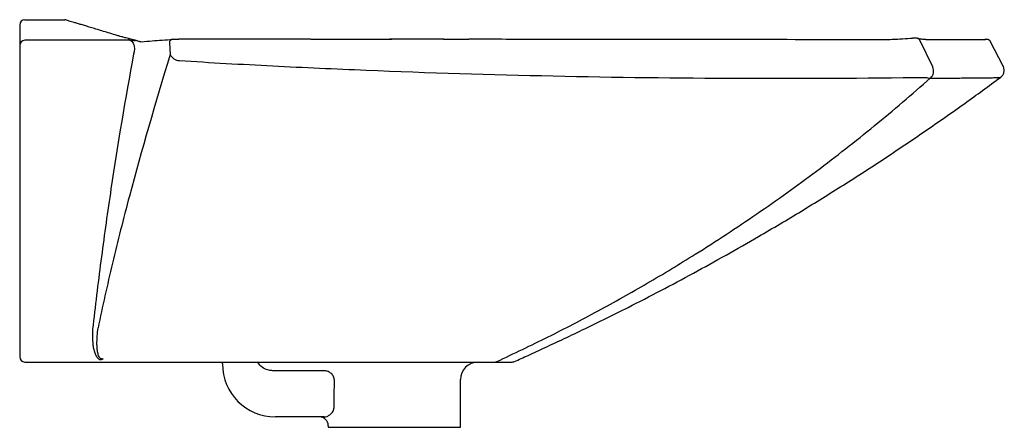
# Model space of a CAD drawing. Header units: millimetres. Extents: x 3712.448 to 3713.007, y 2470.746 to 2470.977.
import ezdxf

# ---------------------------------------------------------------- set-up
doc = ezdxf.new("R2010")
doc.units = ezdxf.units.MM
doc.layers.add('SANINDUSA', color=3, linetype='Continuous')

msp = doc.modelspace()

# ---------------------------------------------------------------- linework, layer by layer
at = {"layer": 'SANINDUSA'}
for p, q in [((3712.451116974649, 2470.977038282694), (3712.473634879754, 2470.977038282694)), ((3712.613149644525, 2470.965997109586), (3712.53840379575, 2470.966001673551)), ((3712.687956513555, 2470.965991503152), (3712.657935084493, 2470.965994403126)), ((3712.687956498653, 2470.965991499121), (3712.659104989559, 2470.965994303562)), ((3712.954533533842, 2470.966481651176), (3712.95333250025, 2470.966396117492)), ((3712.954463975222, 2470.966468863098), (3712.95452542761, 2470.966498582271)), ((3712.954522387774, 2470.966498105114), (3712.954531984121, 2470.966499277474)), ((3712.533039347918, 2470.963942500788), (3712.533485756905, 2470.957318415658)), ((3712.688550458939, 2470.965941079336), (3712.702913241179, 2470.965927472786)), ((3712.688574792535, 2470.965947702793), (3712.688569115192, 2470.965947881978)), ((3712.965966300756, 2470.950262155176), (3712.958607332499, 2470.965423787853)), ((3712.996672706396, 2470.965944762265), (3712.995604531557, 2470.965868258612)), ((3712.996672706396, 2470.965944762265), (3712.99664439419, 2470.965943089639)), ((3713.005987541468, 2470.950772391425), (3712.998586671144, 2470.964879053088)), ((3712.448116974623, 2470.959364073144), (3712.448116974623, 2470.786038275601)), ((3712.964623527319, 2470.943953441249), (3712.964629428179, 2470.943957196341)), ((3713.003228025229, 2470.943490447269), (3713.004527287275, 2470.944425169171)), ((3712.451116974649, 2470.783038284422), (3712.493148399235, 2470.783038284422)), ((3712.563116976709, 2470.781914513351), (3712.563116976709, 2470.783038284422)), ((3712.620437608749, 2470.778102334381), (3712.591672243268, 2470.778102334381)), ((3712.698116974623, 2470.746038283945), (3712.698116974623, 2470.773038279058)), ((3712.62087610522, 2470.751914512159), (3712.59311697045, 2470.751914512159)), ((3712.623116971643, 2470.746914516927), (3712.623116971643, 2470.746038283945)), ((3712.623116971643, 2470.746038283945), (3712.698116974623, 2470.746038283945))]:
    msp.add_line(p, q, dxfattribs=at)
at = {"layer": 'SANINDUSA', "flags": 128}
for points in [[(3712.613171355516, 2470.965997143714), (3712.646729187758, 2470.965994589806), (3712.659124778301, 2470.965993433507)], [(3712.510645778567, 2470.965410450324), (3712.4861506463, 2470.965398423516), (3712.451068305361, 2470.965381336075)]]:
    msp.add_lwpolyline(points, dxfattribs=at)
at = {"layer": 'SANINDUSA'}
for centre, radius, start, end in [((3712.451116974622, 2470.974038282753), 0.003000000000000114, 90, 180), ((3712.47363487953, 2470.975038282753), 0.001999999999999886, 56.11712706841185, 90), ((3712.687956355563, 2470.963991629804), 0.002000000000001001, 81.3729399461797, 89.99425146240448), ((3712.956950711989, 2470.964674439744), 0.001818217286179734, 24.33892357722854, 74.86519721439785), ((3712.451110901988, 2470.962387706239), 0.002993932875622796, 90.8152117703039, 179.8900733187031), ((3712.513656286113, 2470.963525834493), 0.00177693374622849, 76.58281909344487, 92.73674544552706), ((3712.513604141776, 2470.963308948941), 0.001999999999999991, 64.51448092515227, 76.57141754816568), ((3712.534973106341, 2470.964007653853), 0.001934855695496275, 91.30153256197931, 181.9297054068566), ((3712.538958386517, 2470.959940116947), 0.006068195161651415, 205.5970751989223, 267.4341111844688), ((3712.961362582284, 2470.947944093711), 0.005154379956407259, 309.3310376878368, 26.72614042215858), ((3712.964072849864, 2470.946892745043), 0.002990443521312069, 238.000783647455, 280.6113316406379), ((3712.451116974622, 2470.786038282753), 0.003000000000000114, 180, 270), ((3712.593116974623, 2470.781914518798), 0.03000000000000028, 180, 270), ((3712.708116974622, 2470.773038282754), 0.01, 90, 180), ((3712.717560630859, 2470.785946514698), 0.00290823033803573, 270.0118362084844, 293.5990338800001), ((3712.618116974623, 2470.746914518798), 0.005, 0, 90)]:
    msp.add_arc(centre, radius, start, end, dxfattribs=at)
msp.add_ellipse((3712.660616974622, 2468.800708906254), major_axis=(0, 3.317103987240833), ratio=0.01281238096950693, start_param=0.9340119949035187, end_param=0.9400920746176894, dxfattribs=at)
for points, knots in [([(3712.448116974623, 2470.974038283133), (3712.448116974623, 2470.973976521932), (3712.448116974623, 2470.973852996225), (3712.448116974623, 2470.972850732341), (3712.448116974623, 2470.971251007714), (3712.448116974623, 2470.968975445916), (3712.448116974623, 2470.966097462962), (3712.448116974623, 2470.963628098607), (3712.448116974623, 2470.962393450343)], [0, 0, 0, 0, 0.1665009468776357, 0.3330108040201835, 0.4995116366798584, 0.6663380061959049, 0.8331735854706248, 1, 1, 1, 1]), ([(3712.504319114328, 2470.967848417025), (3712.503685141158, 2470.968029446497), (3712.501557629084, 2470.968668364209), (3712.498337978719, 2470.969630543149), (3712.494666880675, 2470.970729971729), (3712.491320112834, 2470.971736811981), (3712.488250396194, 2470.972663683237), (3712.48548498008, 2470.973501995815), (3712.483018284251, 2470.974251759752), (3712.480862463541, 2470.974911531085), (3712.478982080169, 2470.975479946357), (3712.477438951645, 2470.975923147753), (3712.476325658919, 2470.976232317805), (3712.475849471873, 2470.976360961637), (3712.474749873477, 2470.976698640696)], [0, 0, 0, 0, 0.04280677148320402, 0.1350384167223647, 0.2244273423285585, 0.3154702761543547, 0.4063643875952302, 0.4971548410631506, 0.5878878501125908, 0.6786104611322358, 0.7693123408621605, 0.8584986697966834, 0.9472032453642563, 0.9999999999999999, 0.9999999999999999, 0.9999999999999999, 0.9999999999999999]), ([(3712.506388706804, 2470.967243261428), (3712.505982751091, 2470.967359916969), (3712.505264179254, 2470.967566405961), (3712.504605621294, 2470.967762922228), (3712.504319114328, 2470.967848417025)], [0, 0, 0, 0, 0.5649479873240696, 1, 1, 1, 1]), ([(3712.509821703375, 2470.966310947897), (3712.509334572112, 2470.966434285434), (3712.50808448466, 2470.966750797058), (3712.507020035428, 2470.96705917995), (3712.506370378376, 2470.967247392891)], [0, 0, 0, 0, 0.3896777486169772, 0.9999999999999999, 0.9999999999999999, 0.9999999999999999, 0.9999999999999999]), ([(3712.514072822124, 2470.965254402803), (3712.513906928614, 2470.965293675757), (3712.512590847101, 2470.965605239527), (3712.511188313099, 2470.96595896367), (3712.509973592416, 2470.966267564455), (3712.509802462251, 2470.966311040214)], [0, 0, 0, 0, 0.1102508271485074, 0.8746519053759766, 0.9999999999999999, 0.9999999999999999, 0.9999999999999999, 0.9999999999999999]), ([(3712.534929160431, 2470.965942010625), (3712.534987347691, 2470.965946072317), (3712.535061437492, 2470.965950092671), (3712.535236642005, 2470.965957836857), (3712.535337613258, 2470.965961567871), (3712.535566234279, 2470.965968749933), (3712.53569515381, 2470.965972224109), (3712.535971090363, 2470.965978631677), (3712.536118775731, 2470.965981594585), (3712.536433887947, 2470.965987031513), (3712.536601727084, 2470.965989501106), (3712.536944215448, 2470.965993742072), (3712.537120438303, 2470.965995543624), (3712.537483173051, 2470.965998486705), (3712.537667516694, 2470.965999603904), (3712.538032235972, 2470.966001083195), (3712.53821409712, 2470.966001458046), (3712.538395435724, 2470.966001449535)], [0, 0, 0, 0, 0.125, 0.125, 0.25, 0.25, 0.375, 0.375, 0.5, 0.5, 0.625, 0.625, 0.75, 0.75, 0.875, 0.875, 1, 1, 1, 1]), ([(3712.95333250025, 2470.966396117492), (3712.951349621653, 2470.966244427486), (3712.94639787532, 2470.965865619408), (3712.939362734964, 2470.965604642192), (3712.934307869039, 2470.965613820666), (3712.932244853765, 2470.965617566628)], [0, 0, 0, 0, 0.2833123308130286, 0.7075021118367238, 1, 1, 1, 1]), ([(3712.957425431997, 2470.966429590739), (3712.957425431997, 2470.966429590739), (3712.957193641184, 2470.96650404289), (3712.956774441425, 2470.966532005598), (3712.956057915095, 2470.966578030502), (3712.955239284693, 2470.966554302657), (3712.95470544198, 2470.966507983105), (3712.954522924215, 2470.966492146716)], [0, 0, 0, 0, 0.03467102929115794, 0.2144188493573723, 0.5392941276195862, 0.842487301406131, 0.9999999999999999, 0.9999999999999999, 0.9999999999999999, 0.9999999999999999]), ([(3712.962012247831, 2470.965799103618), (3712.961469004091, 2470.965815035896), (3712.960345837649, 2470.965847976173), (3712.958775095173, 2470.966083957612), (3712.957704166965, 2470.966371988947), (3712.957425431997, 2470.966429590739)], [0, 0, 0, 0, 0.392818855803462, 0.8121602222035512, 1, 1, 1, 1]), ([(3712.448116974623, 2470.962393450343), (3712.448116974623, 2470.9623506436), (3712.448116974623, 2470.962265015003), (3712.448116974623, 2470.961860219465), (3712.448116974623, 2470.961303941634), (3712.448116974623, 2470.960647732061), (3712.448116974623, 2470.959963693), (3712.448116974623, 2470.959563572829), (3712.448116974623, 2470.959364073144)], [0, 0, 0, 0, 0.1697445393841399, 0.3395489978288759, 0.5078504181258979, 0.6735703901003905, 0.8372423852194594, 1, 1, 1, 1]), ([(3712.510645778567, 2470.965410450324), (3712.511021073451, 2470.965270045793), (3712.511695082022, 2470.965017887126), (3712.512491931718, 2470.963857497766), (3712.513000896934, 2470.962462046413), (3712.513224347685, 2470.960924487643), (3712.513169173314, 2470.95942736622), (3712.512964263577, 2470.958385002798), (3712.5127901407, 2470.957872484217), (3712.512738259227, 2470.957719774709)], [0, 0, 0, 0, 0.2267713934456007, 0.4072687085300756, 0.5537728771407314, 0.7011479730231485, 0.8280846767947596, 0.9487762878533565, 1, 1, 1, 1]), ([(3712.510645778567, 2470.965410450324), (3712.510649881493, 2470.965410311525), (3712.511641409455, 2470.965376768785), (3712.512608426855, 2470.965338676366), (3712.513571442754, 2470.965300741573)], [0, 0, 0, 0, 0.004137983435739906, 0.9999999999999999, 0.9999999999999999, 0.9999999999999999, 0.9999999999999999]), ([(3712.51690517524, 2470.964565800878), (3712.516893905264, 2470.964565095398), (3712.516766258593, 2470.964557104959), (3712.516345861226, 2470.964558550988), (3712.515673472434, 2470.964659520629), (3712.514911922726, 2470.964913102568), (3712.514569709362, 2470.965079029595), (3712.514469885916, 2470.965127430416)], [0, 0, 0, 0, 0.02547914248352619, 0.2885833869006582, 0.5700691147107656, 0.8745894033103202, 1, 1, 1, 1]), ([(3712.51690517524, 2470.964565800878), (3712.519326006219, 2470.964752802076), (3712.522991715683, 2470.965059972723), (3712.528854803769, 2470.965510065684), (3712.532904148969, 2470.965798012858), (3712.534929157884, 2470.96594201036)], [0, 0, 0, 0, 0.3556470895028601, 0.6777700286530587, 1, 1, 1, 1]), ([(3712.688623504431, 2470.965945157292), (3712.688577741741, 2470.965944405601), (3712.68846260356, 2470.96594251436), (3712.688342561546, 2470.965964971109), (3712.688259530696, 2470.965966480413), (3712.688250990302, 2470.965966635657)], [0, 0, 0, 0, 0.3717758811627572, 0.9353820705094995, 1, 1, 1, 1]), ([(3712.932244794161, 2470.965623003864), (3712.917507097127, 2470.965656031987), (3712.853551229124, 2470.965799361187), (3712.777118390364, 2470.965874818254), (3712.715421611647, 2470.965921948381), (3712.702939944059, 2470.965931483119)], [0, 0, 0, 0, 0.1928051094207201, 0.8366991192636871, 0.9999999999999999, 0.9999999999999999, 0.9999999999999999, 0.9999999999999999]), ([(3712.962012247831, 2470.965799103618), (3712.964295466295, 2470.9657584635), (3712.96952530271, 2470.965767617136), (3712.975784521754, 2470.965782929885), (3712.980947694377, 2470.965798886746), (3712.985113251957, 2470.965815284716), (3712.988654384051, 2470.965833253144), (3712.991555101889, 2470.965852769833), (3712.993828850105, 2470.965873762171), (3712.99541749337, 2470.965896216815), (3712.996280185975, 2470.965914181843), (3712.996401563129, 2470.965924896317), (3712.996429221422, 2470.965927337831)], [0, 0, 0, 0, 0.1255002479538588, 0.2511436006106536, 0.3536484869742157, 0.4561534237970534, 0.5589707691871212, 0.6617881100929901, 0.7643056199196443, 0.8668231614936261, 0.969652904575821, 0.9999999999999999, 0.9999999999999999, 0.9999999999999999, 0.9999999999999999]), ([(3712.998553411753, 2470.964899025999), (3712.998538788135, 2470.964929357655), (3712.998451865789, 2470.965109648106), (3712.998196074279, 2470.965346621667), (3712.997863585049, 2470.965581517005), (3712.99758438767, 2470.965702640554), (3712.997399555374, 2470.965759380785), (3712.997266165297, 2470.965789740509), (3712.997153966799, 2470.965808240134), (3712.997070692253, 2470.965817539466), (3712.997004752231, 2470.965822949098), (3712.996937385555, 2470.965826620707), (3712.996889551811, 2470.965829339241), (3712.996793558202, 2470.965832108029), (3712.996766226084, 2470.965832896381)], [0, 0, 0, 0, 0.00580677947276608, 0.03451532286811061, 0.05884489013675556, 0.07829686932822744, 0.09355428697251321, 0.1100184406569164, 0.1358567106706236, 0.1841180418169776, 0.268266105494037, 0.4388456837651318, 0.8402233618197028, 1, 1, 1, 1]), ([(3712.512738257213, 2470.957719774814), (3712.507988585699, 2470.932304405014), (3712.503720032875, 2470.906763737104), (3712.497980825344, 2470.86831615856), (3712.496178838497, 2470.855480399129), (3712.492787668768, 2470.829781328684), (3712.491198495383, 2470.816917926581), (3712.489711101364, 2470.804049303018)], [0, 0, 0, 0, 0.5000000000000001, 0.5000000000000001, 0.75, 0.75, 1, 1, 1, 1]), ([(3712.53348575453, 2470.957318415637), (3712.525008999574, 2470.929699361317), (3712.51725179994, 2470.902954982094), (3712.50693824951, 2470.864199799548), (3712.503721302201, 2470.851508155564), (3712.497776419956, 2470.826589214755), (3712.495048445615, 2470.814361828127), (3712.492591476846, 2470.80237366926)], [0, 0, 0, 0, 0.5000000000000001, 0.5000000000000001, 0.75, 0.75, 1, 1, 1, 1]), ([(3712.538686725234, 2470.953878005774), (3712.556348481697, 2470.952776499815), (3712.574013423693, 2470.951779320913), (3712.609346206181, 2470.949975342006), (3712.627014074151, 2470.949168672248), (3712.68001891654, 2470.947016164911), (3712.715359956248, 2470.945937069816), (3712.786019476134, 2470.94442605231), (3712.82133852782, 2470.943994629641), (3712.891943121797, 2470.943733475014), (3712.927225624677, 2470.943903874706), (3712.962488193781, 2470.944356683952)], [0, 0, 0, 0, 0.125, 0.125, 0.25, 0.25, 0.5, 0.5, 0.75, 0.75, 1, 1, 1, 1]), ([(3713.004527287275, 2470.944425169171), (3713.004946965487, 2470.944803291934), (3713.005786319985, 2470.945559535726), (3713.006479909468, 2470.947142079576), (3713.006640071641, 2470.948836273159), (3713.006339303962, 2470.950065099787), (3713.006038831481, 2470.950669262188), (3713.005987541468, 2470.950772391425)], [0, 0, 0, 0, 0.2377658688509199, 0.4755306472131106, 0.7132950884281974, 0.951060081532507, 1, 1, 1, 1]), ([(3712.718724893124, 2470.783281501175), (3712.728456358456, 2470.787874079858), (3712.747919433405, 2470.797059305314), (3712.776320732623, 2470.811907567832), (3712.804157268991, 2470.827524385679), (3712.828280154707, 2470.842105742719), (3712.848900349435, 2470.85531797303), (3712.866218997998, 2470.866931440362), (3712.883268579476, 2470.87888449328), (3712.900070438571, 2470.891193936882), (3712.916616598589, 2470.903851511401), (3712.932906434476, 2470.91686995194), (3712.948942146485, 2470.930200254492), (3712.959396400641, 2470.939369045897), (3712.964623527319, 2470.943953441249)], [0, 0, 0, 0, 0.1072793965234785, 0.2145603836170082, 0.3222685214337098, 0.4299775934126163, 0.5009808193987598, 0.5719841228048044, 0.6430888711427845, 0.7141936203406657, 0.7855966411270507, 0.8569996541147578, 0.9284998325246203, 1, 1, 1, 1]), ([(3712.728701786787, 2470.783302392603), (3712.731279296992, 2470.784462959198), (3712.73700335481, 2470.787040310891), (3712.746465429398, 2470.79138344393), (3712.757236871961, 2470.796415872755), (3712.768838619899, 2470.801954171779), (3712.780917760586, 2470.807852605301), (3712.795276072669, 2470.815030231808), (3712.81177197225, 2470.823522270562), (3712.830326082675, 2470.833414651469), (3712.8488328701, 2470.843628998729), (3712.869272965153, 2470.855300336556), (3712.891488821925, 2470.868486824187), (3712.915309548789, 2470.883247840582), (3712.938686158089, 2470.898344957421), (3712.96161178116, 2470.913773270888), (3712.983556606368, 2470.929080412), (3712.997696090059, 2470.939433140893), (3713.004460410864, 2470.944385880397)], [0, 0, 0, 0, 0.02817393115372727, 0.0625678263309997, 0.1007812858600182, 0.1417464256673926, 0.184299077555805, 0.2273656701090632, 0.2923017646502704, 0.3575703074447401, 0.4230902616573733, 0.4887612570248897, 0.5763121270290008, 0.6634353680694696, 0.7498854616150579, 0.8358287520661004, 0.9214605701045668, 1, 1, 1, 1]), ([(3712.964629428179, 2470.943957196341), (3712.966398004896, 2470.943959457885), (3712.969935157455, 2470.943963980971), (3712.974787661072, 2470.94397546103), (3712.979305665, 2470.943990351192), (3712.983451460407, 2470.944008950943), (3712.987229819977, 2470.944031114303), (3712.990639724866, 2470.944056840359), (3712.993681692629, 2470.944086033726), (3712.996955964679, 2470.944126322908), (3713.000108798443, 2470.944179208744), (3713.002699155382, 2470.944256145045), (3713.004246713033, 2470.944318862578), (3713.004527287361, 2470.944425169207), (3713.004527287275, 2470.944425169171), (3713.004527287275, 2470.944425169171)], [0, 0, 0, 0, 0.06783328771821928, 0.135666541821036, 0.2036209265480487, 0.2715753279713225, 0.3394085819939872, 0.4072418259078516, 0.4751961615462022, 0.5431504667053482, 0.6570745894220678, 0.7709987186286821, 0.8854992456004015, 0.9999997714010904, 1, 1, 1, 1]), ([(3712.489711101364, 2470.804049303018), (3712.489514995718, 2470.802352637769), (3712.489389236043, 2470.80065601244), (3712.489307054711, 2470.797264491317), (3712.489348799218, 2470.795569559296), (3712.489595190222, 2470.793030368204), (3712.489708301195, 2470.792184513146), (3712.490021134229, 2470.790494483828), (3712.490220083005, 2470.789651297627), (3712.490616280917, 2470.788409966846), (3712.490765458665, 2470.787998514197), (3712.491106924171, 2470.7871927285), (3712.491298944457, 2470.786797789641), (3712.491635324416, 2470.786223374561), (3712.49175560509, 2470.786034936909), (3712.492017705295, 2470.785666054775), (3712.492160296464, 2470.785484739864), (3712.492469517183, 2470.785140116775), (3712.49263625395, 2470.784976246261), (3712.493004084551, 2470.78467236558), (3712.493205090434, 2470.78453301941), (3712.493421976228, 2470.784416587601)], [0, 0, 0, 0, 0.2500000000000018, 0.2500000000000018, 0.5000000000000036, 0.5000000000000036, 0.6250000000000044, 0.6250000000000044, 0.7500000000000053, 0.7500000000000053, 0.8125000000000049, 0.8125000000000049, 0.8750000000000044, 0.8750000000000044, 0.9062500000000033, 0.9062500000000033, 0.9375000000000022, 0.9375000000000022, 0.9687500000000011, 0.9687500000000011, 1, 1, 1, 1]), ([(3712.49537084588, 2470.7848477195), (3712.495257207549, 2470.784798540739), (3712.495138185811, 2470.784759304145), (3712.494883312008, 2470.784711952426), (3712.494751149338, 2470.784705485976), (3712.494490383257, 2470.784735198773), (3712.49436560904, 2470.784770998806), (3712.49413834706, 2470.78487122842), (3712.494036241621, 2470.784934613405), (3712.493756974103, 2470.785147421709), (3712.493611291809, 2470.785312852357), (3712.493356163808, 2470.785661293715), (3712.493250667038, 2470.785841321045), (3712.492969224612, 2470.786390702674), (3712.492828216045, 2470.786769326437), (3712.492589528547, 2470.78753824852), (3712.492494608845, 2470.787924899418), (3712.492254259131, 2470.789085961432), (3712.492152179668, 2470.789863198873), (3712.492009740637, 2470.791421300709), (3712.491970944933, 2470.792202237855), (3712.491921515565, 2470.794549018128), (3712.491977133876, 2470.796119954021), (3712.492202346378, 2470.799250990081), (3712.492373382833, 2470.800813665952), (3712.492591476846, 2470.80237366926)], [0, 0, 0, 0, 0.01562499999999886, 0.01562499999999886, 0.03124999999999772, 0.03124999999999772, 0.04687499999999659, 0.04687499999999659, 0.06249999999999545, 0.06249999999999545, 0.09374999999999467, 0.09374999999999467, 0.1249999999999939, 0.1249999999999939, 0.1874999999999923, 0.1874999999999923, 0.2499999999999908, 0.2499999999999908, 0.3749999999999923, 0.3749999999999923, 0.4999999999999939, 0.4999999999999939, 0.749999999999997, 0.749999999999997, 1, 1, 1, 1]), ([(3712.493421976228, 2470.784416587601), (3712.49377441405, 2470.784413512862), (3712.494115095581, 2470.784450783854), (3712.494612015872, 2470.784557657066), (3712.494773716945, 2470.784600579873), (3712.495006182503, 2470.784680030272), (3712.495081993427, 2470.784709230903), (3712.495229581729, 2470.784773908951), (3712.495302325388, 2470.784810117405), (3712.49537084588, 2470.7848477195)], [0, 0, 0, 0, 0.4999999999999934, 0.4999999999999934, 0.7499999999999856, 0.7499999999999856, 0.8749999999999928, 0.8749999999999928, 1, 1, 1, 1]), ([(3712.591672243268, 2470.778102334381), (3712.590928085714, 2470.778150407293), (3712.589060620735, 2470.778271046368), (3712.586295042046, 2470.779499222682), (3712.584108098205, 2470.781225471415), (3712.583403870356, 2470.782634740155), (3712.583202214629, 2470.783038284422)], [0, 0, 0, 0, 0.2162981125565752, 0.5428005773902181, 0.8690808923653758, 1, 1, 1, 1]), ([(3712.716751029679, 2470.783038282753), (3712.71684421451, 2470.783038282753), (3712.716935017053, 2470.783038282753), (3712.71710977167, 2470.783038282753), (3712.717193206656, 2470.783038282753), (3712.717341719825, 2470.783038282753), (3712.717408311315, 2470.783038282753), (3712.717508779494, 2470.783038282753), (3712.717543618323, 2470.783038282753), (3712.717561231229, 2470.783038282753)], [0, 0, 0, 0, 0.25, 0.25, 0.5, 0.5, 0.75, 0.75, 1, 1, 1, 1]), ([(3712.717561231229, 2470.783038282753), (3712.720873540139, 2470.783038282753), (3712.723350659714, 2470.783038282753), (3712.726655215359, 2470.783038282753), (3712.727482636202, 2470.783038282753), (3712.727474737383, 2470.783038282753)], [0, 0, 0, 0, 0.5, 0.5, 1, 1, 1, 1]), ([(3712.727474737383, 2470.783038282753), (3712.727687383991, 2470.783038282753), (3712.727896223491, 2470.783060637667), (3712.728306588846, 2470.783148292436), (3712.728509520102, 2470.783214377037), (3712.728703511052, 2470.783301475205)], [0, 0, 0, 0, 0.5, 0.5, 1, 1, 1, 1]), ([(3712.626446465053, 2470.773102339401), (3712.626449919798, 2470.773466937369), (3712.626404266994, 2470.773823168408), (3712.626267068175, 2470.774345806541), (3712.626209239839, 2470.774519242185), (3712.626073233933, 2470.774855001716), (3712.625995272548, 2470.77501738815), (3712.62573373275, 2470.775489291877), (3712.625519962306, 2470.775786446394), (3712.625039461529, 2470.776325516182), (3712.624773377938, 2470.776568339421), (3712.624194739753, 2470.77700593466), (3712.623887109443, 2470.777196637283), (3712.623246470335, 2470.777523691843), (3712.622909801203, 2470.777661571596), (3712.622221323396, 2470.777881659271), (3712.621871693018, 2470.777963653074), (3712.621162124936, 2470.778074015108), (3712.620800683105, 2470.778102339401), (3712.62043760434, 2470.778102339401)], [0, 0, 0, 0, 0.125000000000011, 0.125000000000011, 0.1875000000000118, 0.1875000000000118, 0.2500000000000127, 0.2500000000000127, 0.3750000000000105, 0.3750000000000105, 0.5000000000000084, 0.5000000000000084, 0.6250000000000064, 0.6250000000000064, 0.7500000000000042, 0.7500000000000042, 0.8750000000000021, 0.8750000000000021, 1, 1, 1, 1]), ([(3712.620876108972, 2470.751914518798), (3712.621365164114, 2470.751914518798), (3712.621887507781, 2470.752034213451), (3712.622976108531, 2470.752463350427), (3712.623524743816, 2470.752765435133), (3712.624330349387, 2470.753364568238), (3712.624590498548, 2470.753585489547), (3712.62508540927, 2470.754078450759), (3712.625320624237, 2470.754350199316), (3712.625747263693, 2470.754967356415), (3712.62593127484, 2470.755301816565), (3712.62613597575, 2470.755859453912), (3712.626191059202, 2470.756053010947), (3712.626267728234, 2470.756446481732), (3712.626289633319, 2470.75664661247), (3712.626293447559, 2470.75685046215)], [0, 0, 0, 0, 0.2499999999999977, 0.2499999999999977, 0.4999999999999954, 0.4999999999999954, 0.6249999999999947, 0.6249999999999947, 0.7499999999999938, 0.7499999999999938, 0.874999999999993, 0.874999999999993, 0.9374999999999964, 0.9374999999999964, 1, 1, 1, 1])]:
    msp.add_open_spline(points, degree=3, knots=knots, dxfattribs=at)
msp.add_open_spline([(3712.493148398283, 2470.783038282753), (3712.568420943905, 2470.783038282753), (3712.642955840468, 2470.783038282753), (3712.716751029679, 2470.783038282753)], degree=3, dxfattribs=at)

doc.saveas('drawing.dxf')
